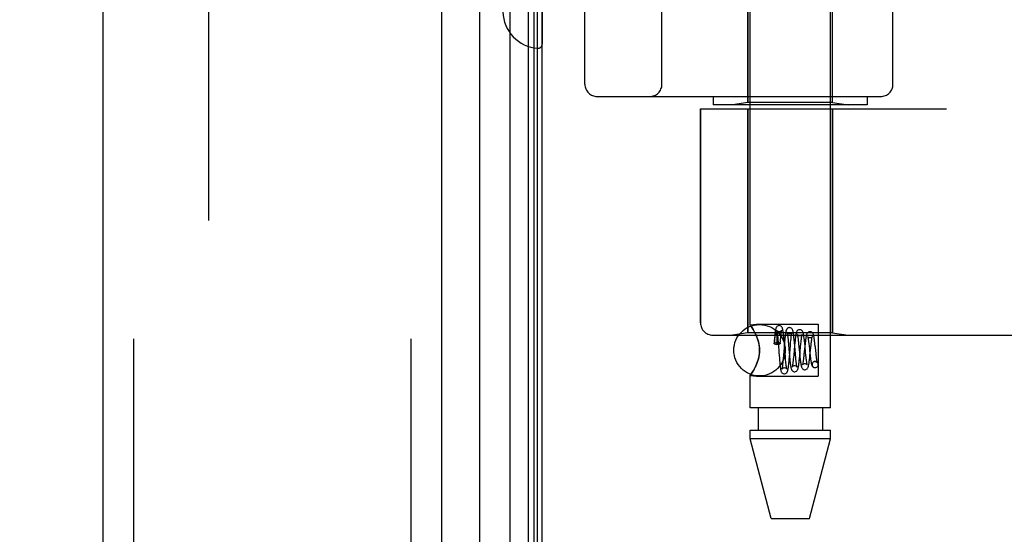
# Model space of a CAD drawing. Header units: inches. Extents: x 0 to 212, y 0 to 138.
# Tile 235 of 256: x 110.23 to 112.63, y 41.36 to 42.61. Entities that reach past the tile are written whole.
import ezdxf

# ---------------------------------------------------------------- set-up
doc = ezdxf.new("R2010")
doc.units = ezdxf.units.IN
doc.header["$LTSCALE"] = 11.6875
doc.header["$MEASUREMENT"] = 0
doc.linetypes.add('HIDDEN', pattern=[0.2, 0.1, -0.1])
doc.layers.get('0').update_dxf_attribs({"linetype": 'CONTINUOUS'})
for name, color, linetype in [('DEFAULT_2', 8, 'HIDDEN'), ('DIMENSIONS', 7, 'CONTINUOUS'), ('LEFTHAND_DOOR_ASSEMBLY', 7, 'CONTINUOUS'), ('RIGHTHAND_DOOR_ASSEMBLY', 7, 'CONTINUOUS')]:
    doc.layers.add(name, color=color, linetype=linetype)
doc.styles.get("Standard").update_dxf_attribs({"font": 'arial.ttf'})
doc.dimstyles.new('DIMSTYLE_1', dxfattribs={"dimtxt": 0.9375, "dimasz": 1.25, "dimexe": 0.09, "dimexo": 0.07, "dimgap": 0.0375, "dimtad": 0, "dimtih": 1, "dimtoh": 1, "dimzin": 4, "dimdsep": 46, "dimtxsty": 'Standard', "dimblk": '_FILLED', "dimblk1": '_FILLED', "dimblk2": '_FILLED', "dimcen": 0.09, "dimadec": 3, "dimazin": 1, "dimtfac": 1, "dimtdec": 3, "dimtofl": 0, "dimtmove": 0, "dimatfit": 3, "dimldrblk": '_FILLED', "dimfxl": 0, "dimtolj": 1, "dimtzin": 4, "dimarcsym": 0})

# ---------------------------------------------------------------- blocks, each defined once
blk = doc.blocks.new('_FILLED')
at = {"color": 0, "linetype": 'ByBlock'}
blk.add_solid([(0, 0), (-1, 0.2), (-1, -0.2)], dxfattribs=at)
blk = doc.blocks.new('*D12')
at = {"layer": 'DIMENSIONS', "color": 2, "linetype": 'Continuous'}
for p, q in [((110.7307, 98.3208), (106.2544, 98.3208)), ((107.3794, 98.3208), (107.3794, 69.2583)), ((107.3794, 38.3208), (107.3794, 67.3833)), ((110.7417, 38.3208), (106.2544, 38.3208))]:
    blk.add_line(p, q, dxfattribs=at)
at = {"layer": 'DIMENSIONS', "color": 2, "linetype": 'Continuous', "xscale": 1.25, "yscale": 1.25, "zscale": 1.25}
for p, rotation in [((107.3794, 98.3208), 90), ((107.3794, 38.3208), 270)]:
    blk.add_blockref('_FILLED', p, dxfattribs=dict(at, rotation=rotation))
at = {"layer": 'DIMENSIONS', "color": 2, "linetype": 'Continuous', "insert": (107.3794, 68.7896), "char_height": 0.9375, "width": 3.276022, "attachment_point": 2, "line_spacing_factor": 0.9}
blk.add_mtext('60.00', dxfattribs=at)

msp = doc.modelspace()

# ---------------------------------------------------------------- linework, layer by layer
at = {"color": 3, "linetype": 'Continuous'}
msp.add_line((111.5017, 38.4248), (111.5017, 98.2168), dxfattribs=at)
at = {"layer": 'DEFAULT_2', "color": 8, "linetype": 'HIDDEN'}
msp.add_line((110.6892, 97.0552), (110.6892, 39.5864), dxfattribs=at)
at = {"layer": 'LEFTHAND_DOOR_ASSEMBLY', "color": 8, "linetype": 'HIDDEN'}
for p, q in [((110.5067, 97.9358), (110.5067, 38.7058)), ((111.1817, 97.9358), (111.1817, 38.7058)), ((112.4557, 43.9958), (112.4557, 42.3958)), ((112.2087, 42.4111), (112.2087, 43.9805)), ((111.6057, 43.9358), (111.6057, 42.4558)), ((111.7932, 42.4558), (111.7932, 43.9358)), ((112.3557, 43.9358), (112.3557, 42.4558)), ((112.0027, 42.4111), (112.0027, 43.1128)), ((111.6357, 42.4258), (112.3257, 42.4258)), ((111.9182, 42.4258), (111.9182, 42.4058)), ((112.2932, 42.4058), (111.9182, 42.4058)), ((112.0027, 42.4111), (111.9652, 42.4058)), ((112.2087, 42.4111), (112.0027, 42.4111)), ((112.2087, 42.4111), (112.2462, 42.4058)), ((112.2932, 42.4258), (112.2932, 42.4058)), ((111.887, 42.3958), (112.4857, 42.3958)), ((111.887, 42.3958), (111.887, 41.8746)), ((112.0027, 42.3958), (112.0027, 41.8498)), ((112.2087, 42.3958), (112.2087, 41.8498)), ((111.917, 41.8446), (113.9807, 41.8446)), ((112.0027, 41.8498), (111.9652, 41.8446)), ((112.2087, 41.8498), (112.0027, 41.8498)), ((112.2087, 41.8498), (112.2462, 41.8446))]:
    msp.add_line(p, q, dxfattribs=at)
for centre, radius, start, end in [((111.9807, 39.9207), 2.7751, 43.8884, 90), ((111.6357, 42.4558), 0.03, 180, 270), ((111.7632, 42.4558), 0.03, 270, 360), ((112.3257, 42.4558), 0.03, 270, 360), ((111.917, 41.8746), 0.03, 180, 270)]:
    msp.add_arc(centre, radius, start, end, dxfattribs=at)
at = {"layer": 'RIGHTHAND_DOOR_ASSEMBLY', "color": 7, "linetype": 'Continuous'}
for p, q in [((111.424, 38.6554), (111.424, 97.9862)), ((111.4674, 97.9772), (111.4674, 38.6644)), ((111.4811, 97.9705), (111.4811, 38.6711)), ((111.3488, 97.9578), (111.3488, 38.6838)), ((111.4898, 97.9681), (111.4898, 38.6735))]:
    msp.add_line(p, q, dxfattribs=at)
at = {"layer": 'RIGHTHAND_DOOR_ASSEMBLY', "color": 3, "linetype": 'Continuous'}
for p, q in [((110.4317, 97.9358), (110.4317, 38.7058)), ((111.2567, 97.9358), (111.2567, 38.7058))]:
    msp.add_line(p, q, dxfattribs=at)
at = {"layer": 'RIGHTHAND_DOOR_ASSEMBLY', "color": 8, "linetype": 'HIDDEN'}
for p, q in [((110.5067, 97.9358), (110.5067, 38.7058)), ((111.1817, 97.9358), (111.1817, 38.7058)), ((112.0077, 41.8693), (112.0077, 44.5158)), ((112.2037, 41.6678), (112.2037, 44.5158)), ((112.4557, 43.9958), (112.4557, 42.3958)), ((112.2087, 43.9805), (112.2087, 42.4111)), ((111.6057, 42.4558), (111.6057, 43.9358)), ((111.7932, 43.9358), (111.7932, 42.4558)), ((112.3557, 42.4558), (112.3557, 43.9358)), ((112.0027, 43.1128), (112.0027, 42.4111)), ((111.5017, 42.8532), (111.5017, 42.5534)), ((111.6357, 42.4258), (112.3257, 42.4258)), ((111.9182, 42.4258), (111.9182, 42.4058)), ((112.2932, 42.4058), (111.9182, 42.4058)), ((112.0027, 42.4111), (111.9652, 42.4058)), ((112.2087, 42.4111), (112.0027, 42.4111)), ((112.2087, 42.4111), (112.2462, 42.4058)), ((112.2932, 42.4258), (112.2932, 42.4058)), ((111.887, 42.3958), (112.4857, 42.3958)), ((111.887, 41.8746), (111.887, 42.3958)), ((112.0027, 41.8498), (112.0027, 42.3958)), ((112.2087, 41.8498), (112.2087, 42.3958)), ((112.0077, 41.8693), (112.0237, 41.8713)), ((112.0077, 41.8693), (112.008, 41.8688)), ((112.0237, 41.8713), (112.1737, 41.8713)), ((112.1737, 41.8713), (112.1737, 41.7443)), ((111.917, 41.8446), (113.9807, 41.8446)), ((112.0027, 41.8498), (111.9652, 41.8446)), ((112.2087, 41.8498), (112.0027, 41.8498)), ((112.0208, 41.8481), (112.0237, 41.8417)), ((112.0669, 41.8325), (112.0663, 41.8244)), ((112.0674, 41.8376), (112.0669, 41.8325)), ((112.0671, 41.8288), (112.0674, 41.8309)), ((112.0674, 41.8309), (112.0676, 41.8329)), ((112.0676, 41.8329), (112.0678, 41.8346)), ((112.0678, 41.8346), (112.0681, 41.8361)), ((112.0727, 41.8427), (112.0727, 41.8422)), ((112.0727, 41.8422), (112.0728, 41.8416)), ((112.0728, 41.8416), (112.0728, 41.8409)), ((112.0728, 41.8409), (112.0729, 41.8402)), ((112.0729, 41.8402), (112.0729, 41.8393)), ((112.0729, 41.8393), (112.0729, 41.8384)), ((112.0729, 41.8384), (112.0729, 41.8374)), ((112.0729, 41.8374), (112.073, 41.8362)), ((112.073, 41.8362), (112.073, 41.8349)), ((112.073, 41.8349), (112.073, 41.8334)), ((112.073, 41.8334), (112.073, 41.8309)), ((112.073, 41.8309), (112.073, 41.828)), ((112.0746, 41.8425), (112.075, 41.8386)), ((112.075, 41.8386), (112.0753, 41.8343)), ((112.0753, 41.8343), (112.076, 41.8272)), ((112.0816, 41.8297), (112.082, 41.834)), ((112.082, 41.834), (112.0824, 41.8381)), ((112.0901, 41.8365), (112.0896, 41.8417)), ((112.0906, 41.831), (112.0901, 41.8365)), ((112.0913, 41.8223), (112.0906, 41.831)), ((112.0997, 41.838), (112.1001, 41.8341)), ((112.1001, 41.8341), (112.1005, 41.8299)), ((112.1005, 41.8299), (112.1012, 41.8228)), ((112.1065, 41.8267), (112.107, 41.8313)), ((112.1152, 41.8327), (112.1147, 41.8378)), ((112.1157, 41.8272), (112.1152, 41.8327)), ((112.1407, 41.8252), (112.1402, 41.8305)), ((112.2087, 41.8498), (112.2462, 41.8446)), ((112.0666, 41.8236), (112.0669, 41.8263)), ((112.0669, 41.8263), (112.0671, 41.8288)), ((112.073, 41.828), (112.073, 41.8246)), ((112.073, 41.8246), (112.073, 41.822)), ((112.0737, 41.822), (112.073, 41.822)), ((112.076, 41.8272), (112.0768, 41.8164)), ((112.0812, 41.8243), (112.0816, 41.8297)), ((112.0912, 41.8223), (112.089, 41.7959)), ((112.0917, 41.828), (112.0912, 41.8223)), ((112.0929, 41.8018), (112.0913, 41.8223)), ((112.1036, 41.791), (112.1059, 41.8193)), ((112.1059, 41.8193), (112.1065, 41.8267)), ((112.1161, 41.8195), (112.1139, 41.7957)), ((112.1167, 41.8159), (112.1157, 41.8272)), ((112.1167, 41.8255), (112.1161, 41.8195)), ((112.1254, 41.8284), (112.1259, 41.8236)), ((112.1259, 41.8236), (112.1267, 41.8157)), ((112.1267, 41.8157), (112.1287, 41.7954)), ((112.1286, 41.7936), (112.1307, 41.8161)), ((112.1307, 41.8161), (112.1314, 41.8237)), ((112.141, 41.8177), (112.1389, 41.7973)), ((112.1416, 41.8168), (112.1407, 41.8252)), ((112.1429, 41.8028), (112.1416, 41.8168)), ((112.1507, 41.8234), (112.1513, 41.8188)), ((112.1513, 41.8188), (112.1521, 41.8114)), ((112.1536, 41.7946), (112.1557, 41.8148)), ((112.1676, 41.8061), (112.1667, 41.815)), ((112.1683, 41.8004), (112.1676, 41.8061)), ((112.078, 41.8015), (112.079, 41.7894)), ((112.079, 41.7894), (112.0795, 41.7836)), ((112.0795, 41.7836), (112.08, 41.7781)), ((112.0883, 41.788), (112.0879, 41.7831)), ((112.089, 41.7959), (112.0883, 41.788)), ((112.0938, 41.7912), (112.0929, 41.8018)), ((112.0944, 41.784), (112.0938, 41.7912)), ((112.0948, 41.7797), (112.0944, 41.784)), ((112.1029, 41.8037), (112.1039, 41.7922)), ((112.1031, 41.7854), (112.1036, 41.791)), ((112.1039, 41.7922), (112.1044, 41.7867)), ((112.1044, 41.7867), (112.1049, 41.7815)), ((112.1134, 41.7905), (112.1129, 41.7856)), ((112.1139, 41.7957), (112.1134, 41.7905)), ((112.1191, 41.7896), (112.1184, 41.7969)), ((112.1195, 41.7853), (112.1191, 41.7896)), ((112.1199, 41.7813), (112.1195, 41.7853)), ((112.1281, 41.788), (112.1286, 41.7936)), ((112.1287, 41.7954), (112.1293, 41.7895)), ((112.1437, 41.7951), (112.1429, 41.8028)), ((112.1442, 41.7906), (112.1437, 41.7951)), ((112.1447, 41.7864), (112.1442, 41.7906)), ((112.1533, 41.8008), (112.1539, 41.7954)), ((112.1689, 41.7951), (112.1683, 41.8004)), ((112.0237, 41.7739), (112.0208, 41.7675)), ((112.0952, 41.7758), (112.0948, 41.7797)), ((112.1662, 41.7803), (112.1648, 41.7801)), ((112.1648, 41.7802), (112.1661, 41.7803)), ((112.1661, 41.7653), (112.1676, 41.7654)), ((112.1662, 41.7653), (112.1676, 41.7655)), ((112.0077, 41.7463), (112.0237, 41.7443)), ((112.0077, 41.6678), (112.0077, 41.7463)), ((112.0237, 41.7443), (112.1737, 41.7443)), ((112.2037, 41.6678), (112.0077, 41.6678)), ((112.0272, 41.6678), (112.0272, 41.6128)), ((112.1842, 41.6678), (112.1842, 41.6128)), ((112.0077, 41.6128), (112.2037, 41.6128)), ((112.0077, 41.5919), (112.0077, 41.6128)), ((112.2037, 41.5919), (112.0077, 41.5919)), ((112.0592, 41.3978), (112.0077, 41.5919)), ((112.1522, 41.3978), (112.2037, 41.5919)), ((112.2037, 41.5919), (112.2037, 41.6128)), ((112.0592, 41.3978), (112.1522, 41.3978))]:
    msp.add_line(p, q, dxfattribs=at)
for points in [[(112.0237, 41.8417), (112.0208, 41.8481), (112.018, 41.8536), (112.0151, 41.8584), (112.0126, 41.8623), (112.0105, 41.8654), (112.009, 41.8675), (112.008, 41.8688)], [(112.009, 41.8675), (112.0105, 41.8654), (112.0126, 41.8623), (112.0151, 41.8584), (112.018, 41.8536)], [(112.0787, 41.8678), (112.0778, 41.8678), (112.076, 41.8673), (112.0743, 41.8664), (112.073, 41.8653), (112.0721, 41.8642), (112.0714, 41.8632), (112.071, 41.8623), (112.0707, 41.8614), (112.0704, 41.8605), (112.0702, 41.8595), (112.0699, 41.8585), (112.0697, 41.8574), (112.0695, 41.8562), (112.0693, 41.8549), (112.0691, 41.8535), (112.0689, 41.8519), (112.0687, 41.8502), (112.0684, 41.8484), (112.0682, 41.8465), (112.068, 41.8445), (112.0678, 41.8423), (112.0674, 41.8376)], [(112.0787, 41.8528), (112.0775, 41.8529), (112.076, 41.8533), (112.0747, 41.854), (112.0737, 41.8548), (112.0731, 41.8555), (112.0727, 41.8561), (112.0725, 41.8564), (112.0725, 41.8565)], [(112.0725, 41.8565), (112.0725, 41.8565), (112.0725, 41.8564), (112.0726, 41.8561), (112.0727, 41.8557), (112.0729, 41.8551), (112.073, 41.8544), (112.0732, 41.8535), (112.0733, 41.8525), (112.0735, 41.8515), (112.0737, 41.8502), (112.0738, 41.8489), (112.074, 41.8475), (112.0742, 41.8459), (112.0744, 41.8443), (112.0746, 41.8425)], [(112.0896, 41.8417), (112.0894, 41.8442), (112.0891, 41.8465), (112.0889, 41.8486), (112.0886, 41.8506), (112.0884, 41.8524), (112.0882, 41.854), (112.0879, 41.8555), (112.0877, 41.8569), (112.0875, 41.8581), (112.0872, 41.8592), (112.087, 41.8602), (112.0867, 41.8612), (112.0864, 41.8622), (112.0859, 41.8631), (112.0853, 41.8642), (112.0844, 41.8653), (112.083, 41.8664), (112.0814, 41.8673), (112.0795, 41.8678), (112.0787, 41.8678)], [(112.0848, 41.8564), (112.0848, 41.8565), (112.0848, 41.8565), (112.0848, 41.8564), (112.0846, 41.8561), (112.0842, 41.8554), (112.0834, 41.8547), (112.0823, 41.8539), (112.0809, 41.8532), (112.0793, 41.8528), (112.0787, 41.8528)], [(112.0824, 41.8381), (112.0827, 41.8419), (112.0829, 41.8436), (112.0831, 41.8453), (112.0833, 41.8468), (112.0834, 41.8483), (112.0836, 41.8496), (112.0838, 41.8509), (112.0839, 41.852), (112.0841, 41.853), (112.0842, 41.8539), (112.0844, 41.8547), (112.0845, 41.8553), (112.0846, 41.8559), (112.0847, 41.8562), (112.0848, 41.8564)], [(112.1037, 41.8628), (112.1027, 41.8627), (112.1008, 41.8622), (112.099, 41.8613), (112.0977, 41.8601), (112.0968, 41.8589), (112.0962, 41.8578), (112.0958, 41.8568), (112.0955, 41.8558), (112.0952, 41.8548), (112.0949, 41.8537), (112.0947, 41.8525), (112.0944, 41.8512), (112.0942, 41.8498), (112.0939, 41.8482), (112.0937, 41.8465), (112.0934, 41.8446), (112.0932, 41.8426), (112.0929, 41.8405), (112.0927, 41.8382), (112.0925, 41.8358), (112.0922, 41.8333), (112.0917, 41.828)], [(112.1147, 41.8378), (112.1144, 41.8403), (112.1142, 41.8426), (112.1139, 41.8447), (112.1136, 41.8467), (112.1134, 41.8485), (112.1131, 41.8501), (112.1128, 41.8516), (112.1126, 41.8529), (112.1123, 41.8541), (112.112, 41.8552), (112.1117, 41.8562), (112.1114, 41.8572), (112.1109, 41.8582), (112.1102, 41.8593), (112.1093, 41.8604), (112.1079, 41.8615), (112.1062, 41.8623), (112.1044, 41.8628), (112.1037, 41.8628)], [(112.1287, 41.8578), (112.1277, 41.8577), (112.1257, 41.8572), (112.124, 41.8563), (112.1227, 41.8551), (112.1218, 41.8539), (112.1211, 41.8527), (112.1207, 41.8516), (112.1203, 41.8505), (112.12, 41.8493), (112.1197, 41.848), (112.1194, 41.8465), (112.1191, 41.8449), (112.1188, 41.8431), (112.1185, 41.8411), (112.1182, 41.8389), (112.1179, 41.8365), (112.1176, 41.834), (112.1173, 41.8313), (112.1167, 41.8255)], [(112.1402, 41.8305), (112.1399, 41.833), (112.1396, 41.8354), (112.1393, 41.8377), (112.139, 41.8399), (112.1387, 41.8419), (112.1385, 41.8437), (112.1382, 41.8454), (112.1379, 41.8469), (112.1376, 41.8483), (112.1373, 41.8495), (112.1369, 41.8507), (112.1366, 41.8518), (112.1361, 41.8529), (112.1354, 41.8541), (112.1345, 41.8552), (112.1331, 41.8564), (112.1314, 41.8573), (112.1295, 41.8578), (112.1287, 41.8578)], [(112.0237, 41.8417), (112.0254, 41.8375), (112.0269, 41.8331), (112.0283, 41.8285), (112.0294, 41.8237), (112.0303, 41.8186), (112.0309, 41.8132), (112.0311, 41.8078), (112.0309, 41.8024), (112.0303, 41.7971), (112.0294, 41.792), (112.0283, 41.7872), (112.0269, 41.7826), (112.0254, 41.7781), (112.0237, 41.7739)], [(112.0237, 41.7739), (112.0262, 41.7805), (112.0283, 41.7872), (112.0298, 41.7941), (112.0308, 41.801), (112.0311, 41.8079), (112.0307, 41.8148), (112.0298, 41.8217), (112.0283, 41.8285), (112.0262, 41.8352), (112.0237, 41.8417)], [(112.0681, 41.8361), (112.0683, 41.8375), (112.0684, 41.8381), (112.0684, 41.8387), (112.0685, 41.8393), (112.0686, 41.8398), (112.0687, 41.8403), (112.0688, 41.8408), (112.0689, 41.8412), (112.0689, 41.8416), (112.069, 41.842), (112.0691, 41.8424), (112.0692, 41.8427), (112.0692, 41.843), (112.0693, 41.8434), (112.0694, 41.8436), (112.0694, 41.8439), (112.0695, 41.8442), (112.0696, 41.8444), (112.0696, 41.8447), (112.0697, 41.8449), (112.0698, 41.8451), (112.0698, 41.8453), (112.0699, 41.8455), (112.0699, 41.8457), (112.07, 41.8459), (112.0701, 41.8461), (112.0701, 41.8463), (112.0702, 41.8465), (112.0703, 41.8466), (112.0703, 41.8468), (112.0704, 41.8469), (112.0705, 41.8471), (112.0705, 41.8472), (112.0706, 41.8473), (112.0707, 41.8474), (112.0708, 41.8475), (112.0708, 41.8476), (112.0709, 41.8477), (112.071, 41.8478), (112.0711, 41.8478), (112.0712, 41.8478), (112.0713, 41.8479), (112.0714, 41.8478), (112.0716, 41.8477), (112.0717, 41.8476), (112.0718, 41.8474), (112.0719, 41.8472), (112.072, 41.8471), (112.072, 41.8469), (112.0721, 41.8467), (112.0721, 41.8466), (112.0722, 41.8464), (112.0722, 41.8463), (112.0722, 41.8462), (112.0723, 41.846), (112.0723, 41.8459), (112.0723, 41.8458), (112.0723, 41.8456), (112.0724, 41.8455), (112.0724, 41.8454), (112.0724, 41.8453), (112.0724, 41.8451), (112.0725, 41.845), (112.0725, 41.8449), (112.0725, 41.8447), (112.0725, 41.8446), (112.0725, 41.8444), (112.0725, 41.8443), (112.0726, 41.8441), (112.0726, 41.8439), (112.0726, 41.8437), (112.0726, 41.8435), (112.0726, 41.8433), (112.0727, 41.8431), (112.0727, 41.8429), (112.0727, 41.8427)], [(112.1036, 41.8478), (112.1026, 41.8479), (112.1011, 41.8483), (112.0998, 41.8489), (112.0989, 41.8497), (112.0982, 41.8504), (112.0978, 41.851), (112.0976, 41.8513), (112.0976, 41.8514)], [(112.0976, 41.8514), (112.0976, 41.8514), (112.0976, 41.8513), (112.0977, 41.8509), (112.0979, 41.8504), (112.098, 41.8498), (112.0982, 41.849), (112.0983, 41.848), (112.0985, 41.847), (112.0987, 41.8458), (112.0989, 41.8444), (112.0991, 41.843), (112.0993, 41.8414), (112.0995, 41.8398), (112.0997, 41.838)], [(112.1096, 41.851), (112.1097, 41.8512), (112.1097, 41.8514), (112.1097, 41.8514), (112.1095, 41.8511), (112.1091, 41.8505), (112.1084, 41.8497), (112.1073, 41.8489), (112.1059, 41.8482), (112.1043, 41.8478), (112.1036, 41.8478)], [(112.107, 41.8313), (112.1074, 41.8355), (112.1076, 41.8374), (112.1078, 41.8392), (112.108, 41.841), (112.1082, 41.8426), (112.1084, 41.8441), (112.1086, 41.8454), (112.1088, 41.8467), (112.1089, 41.8478), (112.1091, 41.8488), (112.1093, 41.8497), (112.1094, 41.8503), (112.1096, 41.8509), (112.1096, 41.851)], [(112.1286, 41.8428), (112.1276, 41.8429), (112.1262, 41.8433), (112.1249, 41.8439), (112.124, 41.8446), (112.1233, 41.8453), (112.1229, 41.8459), (112.1227, 41.8462), (112.1227, 41.8462)], [(112.1227, 41.8462), (112.1227, 41.8462), (112.1228, 41.8461), (112.1229, 41.8457), (112.123, 41.8451), (112.1232, 41.8444), (112.1234, 41.8435), (112.1236, 41.8424), (112.1238, 41.8411), (112.124, 41.8398), (112.1242, 41.8382), (112.1245, 41.8365), (112.1247, 41.8347), (112.1249, 41.8327), (112.1252, 41.8306), (112.1254, 41.8284)], [(112.1344, 41.8458), (112.1345, 41.8461), (112.1346, 41.8463), (112.1346, 41.8463), (112.1344, 41.846), (112.134, 41.8454), (112.1333, 41.8446), (112.1322, 41.8438), (112.1308, 41.8432), (112.1292, 41.8428), (112.1286, 41.8428)], [(112.1314, 41.8237), (112.1319, 41.8283), (112.1321, 41.8305), (112.1324, 41.8325), (112.1326, 41.8344), (112.1328, 41.8362), (112.133, 41.8379), (112.1333, 41.8394), (112.1335, 41.8408), (112.1337, 41.8421), (112.1339, 41.8432), (112.1341, 41.8442), (112.1343, 41.845), (112.1344, 41.8456), (112.1344, 41.8458)], [(112.1537, 41.8528), (112.1527, 41.8527), (112.1507, 41.8522), (112.149, 41.8512), (112.1476, 41.85), (112.1467, 41.8488), (112.146, 41.8477), (112.1456, 41.8465), (112.1452, 41.8454), (112.1448, 41.8441), (112.1445, 41.8428), (112.1442, 41.8412), (112.1439, 41.8396), (112.1435, 41.8377), (112.1432, 41.8357), (112.1429, 41.8335), (112.1426, 41.8312), (112.1423, 41.8287), (112.142, 41.8261), (112.1417, 41.8234), (112.141, 41.8177)], [(112.1536, 41.8378), (112.153, 41.8378), (112.1515, 41.8382), (112.1502, 41.8388), (112.1491, 41.8395), (112.1484, 41.8402), (112.148, 41.8407), (112.1479, 41.841), (112.1478, 41.8411)], [(112.1478, 41.8411), (112.1479, 41.8409), (112.148, 41.8405), (112.1482, 41.8399), (112.1484, 41.8392), (112.1486, 41.8382), (112.1488, 41.8371), (112.149, 41.8359), (112.1492, 41.8345), (112.1495, 41.8329), (112.1497, 41.8313), (112.15, 41.8295), (112.1502, 41.8276), (112.1505, 41.8255), (112.1507, 41.8234)], [(112.1592, 41.8404), (112.1593, 41.8408), (112.1594, 41.8411), (112.1595, 41.8411), (112.1593, 41.8409), (112.1589, 41.8403), (112.1582, 41.8396), (112.1571, 41.8388), (112.1557, 41.8381), (112.1542, 41.8378), (112.1536, 41.8378)], [(112.1657, 41.8237), (112.1653, 41.8264), (112.165, 41.8289), (112.1647, 41.8313), (112.1644, 41.8336), (112.1641, 41.8357), (112.1638, 41.8377), (112.1635, 41.8394), (112.1632, 41.841), (112.1629, 41.8425), (112.1626, 41.8438), (112.1622, 41.845), (112.1619, 41.8461), (112.1615, 41.8471), (112.161, 41.8481), (112.1603, 41.8493), (112.1593, 41.8504), (112.1579, 41.8515), (112.1562, 41.8523), (112.1544, 41.8528), (112.1537, 41.8528)], [(112.1557, 41.8148), (112.1562, 41.82), (112.1565, 41.8225), (112.1568, 41.8248), (112.157, 41.827), (112.1573, 41.8291), (112.1576, 41.831), (112.1578, 41.8328), (112.1581, 41.8345), (112.1583, 41.836), (112.1585, 41.8373), (112.1588, 41.8385), (112.159, 41.8394), (112.1592, 41.8402), (112.1592, 41.8404)], [(112.0663, 41.8244), (112.0663, 41.8247), (112.0668, 41.8252), (112.0676, 41.8257), (112.0688, 41.8261), (112.0703, 41.8264), (112.0719, 41.8266), (112.0737, 41.8267)], [(112.0666, 41.8236), (112.0663, 41.8242), (112.0663, 41.8244)], [(112.0666, 41.8236), (112.0683, 41.8232), (112.0699, 41.8228), (112.0715, 41.8224), (112.073, 41.822)], [(112.0737, 41.8267), (112.0757, 41.8266), (112.0775, 41.8263), (112.079, 41.826), (112.0802, 41.8255), (112.0809, 41.8249), (112.0812, 41.8243), (112.0812, 41.8243)], [(112.0812, 41.8243), (112.0809, 41.8237), (112.0802, 41.8232), (112.079, 41.8227), (112.0775, 41.8223), (112.0757, 41.8221), (112.0737, 41.822)], [(112.0768, 41.8164), (112.0775, 41.8076), (112.078, 41.8015)], [(112.1012, 41.8228), (112.1024, 41.8094), (112.1029, 41.8037)], [(112.1184, 41.7969), (112.1172, 41.8103), (112.1167, 41.8159)], [(112.1521, 41.8114), (112.1527, 41.8061), (112.1533, 41.8008)], [(112.1667, 41.815), (112.1663, 41.818), (112.1657, 41.8237)], [(112.0879, 41.7831), (112.0875, 41.7788), (112.0873, 41.7767), (112.0871, 41.7748), (112.0869, 41.773), (112.0867, 41.7713), (112.0865, 41.7698), (112.0863, 41.7683), (112.0861, 41.767), (112.0859, 41.7658), (112.0857, 41.7648), (112.0856, 41.7639), (112.0854, 41.7631), (112.0853, 41.7625), (112.0852, 41.762), (112.0851, 41.7619)], [(112.0912, 41.7503), (112.0919, 41.7503), (112.0937, 41.7508), (112.0954, 41.7516), (112.0968, 41.7527), (112.0977, 41.7538), (112.0984, 41.7548), (112.0988, 41.7558), (112.0992, 41.7568), (112.0995, 41.7578), (112.0998, 41.7589), (112.1, 41.7601), (112.1003, 41.7614), (112.1005, 41.7628), (112.1008, 41.7644), (112.101, 41.7662), (112.1013, 41.7681), (112.1015, 41.7702), (112.1018, 41.7724), (112.102, 41.7748), (112.1023, 41.7773), (112.1026, 41.7799), (112.1031, 41.7854)], [(112.1129, 41.7856), (112.1124, 41.7812), (112.1122, 41.7792), (112.112, 41.7774), (112.1117, 41.7756), (112.1115, 41.774), (112.1113, 41.7726), (112.1111, 41.7713), (112.1109, 41.7701), (112.1107, 41.7691), (112.1105, 41.7683), (112.1104, 41.7676), (112.1103, 41.7674)], [(112.1162, 41.7553), (112.1169, 41.7553), (112.1187, 41.7557), (112.1204, 41.7566), (112.1217, 41.7576), (112.1227, 41.7588), (112.1234, 41.7599), (112.1239, 41.761), (112.1243, 41.762), (112.1246, 41.7632), (112.1249, 41.7644), (112.1252, 41.7658), (112.1255, 41.7673), (112.1258, 41.769), (112.1261, 41.7709), (112.1264, 41.7729), (112.1267, 41.7751), (112.127, 41.7775), (112.1273, 41.78), (112.1275, 41.7826), (112.1281, 41.788)], [(112.1293, 41.7895), (112.1297, 41.7866), (112.13, 41.7839), (112.1303, 41.7812), (112.1306, 41.7787), (112.131, 41.7764), (112.1313, 41.7743), (112.1316, 41.7724), (112.132, 41.7707), (112.1323, 41.7692), (112.1327, 41.7678), (112.1331, 41.7666), (112.1336, 41.7654), (112.1343, 41.7642), (112.1352, 41.763), (112.1365, 41.7618), (112.1382, 41.7609), (112.1402, 41.7604), (112.1412, 41.7603)], [(112.1389, 41.7973), (112.1383, 41.7921), (112.1381, 41.7897), (112.1378, 41.7874), (112.1375, 41.7852), (112.1373, 41.7832), (112.137, 41.7813), (112.1368, 41.7796), (112.1365, 41.778), (112.1363, 41.7766), (112.1361, 41.7754), (112.1359, 41.7743), (112.1357, 41.7734), (112.1355, 41.7727), (112.1354, 41.7725)], [(112.1412, 41.7603), (112.1419, 41.7603), (112.1438, 41.7608), (112.1455, 41.7616), (112.1469, 41.7628), (112.1478, 41.7639), (112.1485, 41.7651), (112.149, 41.7662), (112.1494, 41.7673), (112.1498, 41.7684), (112.1501, 41.7697), (112.1504, 41.7711), (112.1507, 41.7727), (112.151, 41.7745), (112.1514, 41.7765), (112.1517, 41.7786), (112.152, 41.7809), (112.1523, 41.7834), (112.1526, 41.7861), (112.1529, 41.7889), (112.1536, 41.7946)], [(112.147, 41.7721), (112.147, 41.772), (112.147, 41.7719), (112.147, 41.772), (112.1469, 41.7723), (112.1467, 41.7729), (112.1466, 41.7736), (112.1464, 41.7744), (112.1462, 41.7754), (112.146, 41.7766), (112.1458, 41.7779), (112.1456, 41.7794), (112.1453, 41.7809), (112.1451, 41.7826), (112.1449, 41.7845), (112.1447, 41.7864)], [(112.1539, 41.7954), (112.1542, 41.7928), (112.1545, 41.7903), (112.1548, 41.7879), (112.1552, 41.7855), (112.1555, 41.7833), (112.1558, 41.7812), (112.1561, 41.7792), (112.1565, 41.7774), (112.1568, 41.7758), (112.1572, 41.7743), (112.1576, 41.7729), (112.158, 41.7717), (112.1585, 41.7705), (112.1592, 41.7692), (112.1602, 41.768), (112.1615, 41.7668), (112.1633, 41.7658), (112.1652, 41.7654), (112.1662, 41.7653)], [(112.1718, 41.7772), (112.1718, 41.7772), (112.1719, 41.777), (112.1718, 41.7772), (112.1717, 41.7776), (112.1715, 41.7782), (112.1713, 41.7791), (112.1711, 41.7801), (112.1708, 41.7814), (112.1706, 41.7828), (112.1703, 41.7845), (112.17, 41.7863), (112.1698, 41.7882), (112.1695, 41.7904), (112.1692, 41.7927), (112.1689, 41.7951)], [(112.018, 41.762), (112.0151, 41.7572), (112.0126, 41.7533), (112.0105, 41.7502), (112.009, 41.7481), (112.008, 41.7468)], [(112.018, 41.762), (112.0208, 41.7675), (112.0237, 41.7739)], [(112.08, 41.7781), (112.0802, 41.7756), (112.0805, 41.7732), (112.0807, 41.7709), (112.081, 41.7688), (112.0812, 41.7668), (112.0815, 41.7651), (112.0817, 41.7634), (112.082, 41.7619), (112.0822, 41.7606), (112.0824, 41.7594), (112.0827, 41.7583), (112.083, 41.7573), (112.0833, 41.7563), (112.0837, 41.7553), (112.0843, 41.7542), (112.0852, 41.7531), (112.0865, 41.7519), (112.0882, 41.7509), (112.0902, 41.7504), (112.0912, 41.7503)], [(112.0851, 41.7619), (112.0851, 41.7618), (112.0851, 41.7617), (112.0851, 41.7618), (112.0853, 41.7621), (112.0857, 41.7627), (112.0863, 41.7634), (112.0873, 41.7641), (112.0886, 41.7648), (112.0901, 41.7652), (112.0911, 41.7653)], [(112.0912, 41.7653), (112.0922, 41.7652), (112.0939, 41.7647), (112.0954, 41.7639), (112.0964, 41.7629), (112.0969, 41.7622), (112.0972, 41.7618), (112.0973, 41.7616), (112.0973, 41.7617)], [(112.0973, 41.7617), (112.0972, 41.7617), (112.0972, 41.7619), (112.0971, 41.7624), (112.0969, 41.7629), (112.0968, 41.7636), (112.0966, 41.7645), (112.0965, 41.7655), (112.0963, 41.7666), (112.0961, 41.7678), (112.0959, 41.7692), (112.0957, 41.7707), (112.0956, 41.7723), (112.0954, 41.774), (112.0952, 41.7758)], [(112.1049, 41.7815), (112.1052, 41.7791), (112.1054, 41.7768), (112.1057, 41.7746), (112.106, 41.7726), (112.1062, 41.7707), (112.1065, 41.769), (112.1068, 41.7674), (112.107, 41.766), (112.1073, 41.7647), (112.1076, 41.7635), (112.1079, 41.7624), (112.1083, 41.7614), (112.1087, 41.7603), (112.1093, 41.7592), (112.1102, 41.758), (112.1115, 41.7568), (112.1133, 41.7559), (112.1152, 41.7554), (112.1162, 41.7553)], [(112.1103, 41.7674), (112.1103, 41.7672), (112.1102, 41.7669), (112.1101, 41.7668), (112.1102, 41.7669), (112.1105, 41.7674), (112.111, 41.768), (112.112, 41.7689), (112.1133, 41.7697), (112.1149, 41.7702), (112.1161, 41.7703)], [(112.1161, 41.7703), (112.1171, 41.7702), (112.1188, 41.7697), (112.1203, 41.7689), (112.1213, 41.768), (112.1218, 41.7674), (112.1221, 41.7669), (112.1222, 41.7667), (112.1222, 41.7668)], [(112.1222, 41.7668), (112.1221, 41.7668), (112.1221, 41.7671), (112.1219, 41.7675), (112.1218, 41.7681), (112.1217, 41.7688), (112.1215, 41.7697), (112.1213, 41.7707), (112.1211, 41.7718), (112.1209, 41.7731), (112.1207, 41.7745), (112.1205, 41.776), (112.1203, 41.7777), (112.1201, 41.7794), (112.1199, 41.7813)], [(112.1354, 41.7725), (112.1354, 41.7722), (112.1353, 41.772), (112.1353, 41.7719), (112.1354, 41.7722), (112.1357, 41.7727), (112.1363, 41.7734), (112.1373, 41.7741), (112.1386, 41.7748), (112.14, 41.7752), (112.1411, 41.7753)], [(112.1411, 41.7753), (112.1421, 41.7752), (112.1438, 41.7747), (112.1452, 41.7739), (112.1462, 41.773), (112.1468, 41.7724), (112.147, 41.7721)], [(112.1648, 41.7801), (112.1642, 41.78), (112.1625, 41.7793), (112.1609, 41.7781), (112.1597, 41.7766), (112.159, 41.7747), (112.1588, 41.7728), (112.159, 41.7709), (112.1597, 41.7691), (112.1609, 41.7675), (112.1625, 41.7663), (112.1642, 41.7656), (112.1662, 41.7653)], [(112.1661, 41.7803), (112.167, 41.7802), (112.1687, 41.7798), (112.17, 41.779), (112.171, 41.7782), (112.1715, 41.7776), (112.1718, 41.7772)], [(112.1676, 41.7655), (112.1682, 41.7656), (112.17, 41.7663), (112.1715, 41.7675), (112.1727, 41.7691), (112.1734, 41.7709), (112.1737, 41.7728), (112.1734, 41.7747), (112.1727, 41.7766), (112.1715, 41.7781), (112.17, 41.7793), (112.1682, 41.78), (112.1662, 41.7803)], [(112.0077, 41.7463), (112.008, 41.7468), (112.009, 41.7481)], [(112.0105, 41.7502), (112.0126, 41.7533), (112.0151, 41.7572)]]:
    msp.add_lwpolyline(points, dxfattribs=at)
msp.add_circle((112.0307, 41.8078), 0.0625, dxfattribs=at)
for centre, radius, start, end in [((111.9807, 39.9207), 2.7751, 43.8884, 90), ((111.4962, 42.6333), 0.09, 180.672, 266.7754), ((111.4917, 42.5534), 0.01, 266.7754, 0), ((111.6357, 42.4558), 0.03, 180, 270), ((111.7632, 42.4558), 0.03, 270, 360), ((112.3257, 42.4558), 0.03, 270, 360), ((111.917, 41.8746), 0.03, 180, 270)]:
    msp.add_arc(centre, radius, start, end, dxfattribs=at)

# ---------------------------------------------------------------- dimensions: what is measured, and where the dimension line sits
at = {"layer": 'DIMENSIONS', "color": 2, "linetype": 'Continuous'}
dim = msp.add_linear_dim(base=(107.3794, 98.3208), p1=(110.8117, 38.3208), p2=(110.8007, 98.3208), angle=90, dimstyle='DIMSTYLE_1', dxfattribs=at)
dim.commit()
dim.dimension.update_dxf_attribs({"geometry": '*D12', "text_midpoint": (107.3722, 68.3156), "dimtype": 160})

doc.saveas('drawing.dxf')
